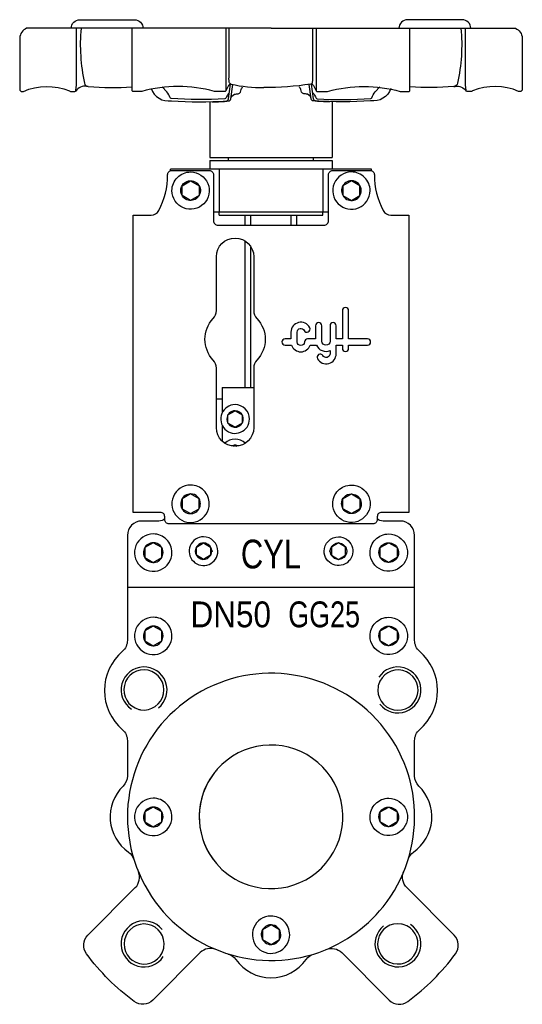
# Model space of a CAD drawing. Header units: millimetres. Extents: x 31 to 206, y 42 to 384.
import ezdxf
from ezdxf.enums import TextEntityAlignment as Align

# ---------------------------------------------------------------- set-up
doc = ezdxf.new("R2010")
doc.units = ezdxf.units.MM
doc.layers.add('CYL-XDF050A', color=7, linetype='Continuous')

msp = doc.modelspace()

# ---------------------------------------------------------------- linework, layer by layer
at = {"layer": 'CYL-XDF050A'}
for points in [[(49.21, 381.29, -0.414214), (52.21, 384.29), (71.24, 384.29, -0.414214), (74.24, 381.29)], [(188.33, 381.29, 0.414214), (185.33, 384.29), (166.3, 384.29, 0.414214), (163.3, 381.29)], [(118.77, 381.29), (33.67, 381.29, 0.276984), (31.27, 377.95), (31.27, 360.09, 0.414214), (32.07, 359.29), (32.39, 359.29, 0.101677), (32.54, 359.33, -0.198744), (48.59, 359.54, 0.304382), (48.96, 359.29), (50.45, 359.29, 0.388879), (50.85, 359.66), (51.02, 361.61), (51.02, 381.29)], [(52.62, 381.29, 0.074609), (53.81, 362.18, 0.304013), (55.16, 361.02, -0.00941), (54.65, 361.09)], [(103.05, 381.29), (103.05, 359.69, -0.414214), (102.65, 359.29), (99.23, 359.29, -0.096651), (99.08, 359.32, 0.135327), (73.76, 359.31, -0.097092), (73.61, 359.28), (70.8, 359.28, -0.414214), (70.4, 359.68), (70.4, 381.29)], [(104.95, 361.83, -0.290358), (104.26, 362.58, -0.0766), (104.2, 364.8), (104.2, 381.29)], [(118.77, 381.29), (203.87, 381.29, -0.276984), (206.27, 377.95), (206.27, 360.09, -0.414214), (205.47, 359.29), (205.15, 359.29, -0.101677), (204.99, 359.33, 0.198744), (188.94, 359.54, -0.304382), (188.57, 359.29), (187.09, 359.29, -0.388879), (186.69, 359.66), (186.52, 361.61), (186.52, 381.29)], [(132.58, 361.83, 0.290358), (133.27, 362.58, 0.0766), (133.34, 364.8), (133.34, 381.29)], [(134.49, 381.29), (134.49, 359.69, 0.414214), (134.89, 359.29), (138.31, 359.29, 0.096651), (138.46, 359.32, -0.135327), (163.78, 359.31, 0.097092), (163.93, 359.28), (166.74, 359.28, 0.414214), (167.14, 359.68), (167.14, 381.29)], [(184.92, 381.29, -0.074609), (183.73, 362.18, -0.304013), (182.38, 361.02, 0.00941), (182.89, 361.09)], [(54.65, 361.09, 0.28363), (50.77, 359.46)], [(55.16, 361.02, 0.038553), (70.4, 360.91)], [(77.03, 360.37, 0.368822), (84.1, 356.09, 0.037291), (103.26, 356.02, 0.340917), (103.95, 356.7), (104.67, 361.86)], [(104.26, 358.89, 0.065187), (103.05, 356.99, -0.262185), (102.73, 356.76, -0.035915), (84.01, 356.91, -0.258135), (83.7, 357.14, 0.068298), (82.45, 359.14), (80.92, 360.97)], [(98.28, 355.7, 0.03192), (104.06, 356.02, 0.340917), (104.75, 356.7), (105.44, 361.69)], [(104.95, 361.83, 0.358558), (104.02, 361.44), (103, 359.51)], [(104.75, 356.7, -0.279586), (106.07, 358.32, -0.094571), (106.78, 358.43, 0.353247), (108.31, 359.58, -0.076499), (108.89, 360.95)], [(104.89, 361.85, 0.053046), (116.27, 360.64)], [(132.64, 361.85, -0.036956), (116.27, 360.64)], [(132.78, 356.7, 0.279586), (131.47, 358.32, 0.094571), (130.76, 358.43, -0.353247), (129.22, 359.58, 0.076499), (128.64, 360.95)], [(139.26, 355.7, -0.03192), (133.48, 356.02, -0.340917), (132.78, 356.7), (132.09, 361.69)], [(132.58, 361.83, -0.358558), (133.52, 361.44), (134.54, 359.51)], [(160.5, 360.37, -0.368822), (153.44, 356.09, -0.037291), (134.28, 356.02, -0.340917), (133.58, 356.7), (132.87, 361.86)], [(133.28, 358.89, -0.065187), (134.48, 356.99, 0.262185), (134.8, 356.76, 0.035915), (153.53, 356.91, 0.258135), (153.84, 357.14, -0.068298), (155.09, 359.14), (156.62, 360.97)], [(182.38, 361.02, -0.038553), (167.14, 360.91)], [(182.89, 361.09, -0.28363), (186.76, 359.46)], [(109.8, 236.84, 0.198461), (106.27, 238.29, 0.198461), (102.74, 236.84, 0.198461)], [(107.44, 235.9, 0.106302), (106.27, 236.15, 0.106302), (105.09, 235.9, 0.106302)], [(81.77, 210.56, -0.184483), (79.77, 209.79), (73.77, 209.79, 0.414214), (68.77, 204.79), (68.77, 168.23, -0.218466), (67.03, 164.44, 0.458831), (67.03, 137.15, -0.218466), (68.77, 133.36), (68.77, 121.08, -0.201513), (67.27, 117.51, 0.468597), (69.13, 94.53, -0.165365), (71.03, 91.93)], [(166.51, 91.93, -0.165365), (168.4, 94.53, 0.468597), (170.27, 117.51, -0.201513), (168.77, 121.08), (168.77, 133.36, -0.218466), (170.51, 137.15, 0.458831), (170.51, 164.44, -0.218466), (168.77, 168.23), (168.77, 204.79, 0.414214), (163.77, 209.79), (157.77, 209.79, -0.184483), (155.77, 210.56)], [(79.55, 144.72, 3.086563), (70.18, 144.3, 3.086563)], [(156.7, 146.01, 3.086563), (156.28, 155.38, 3.086563)], [(99.11, 122.24, 0.33751), (98.66, 91.94, 0.01445)], [(99.59, 60.62, 0.303602), (94.14, 59.54), (77.62, 43.02, -0.371729), (71.11, 42.54, -0.073732), (54.52, 59.13, -0.371729), (55, 65.65), (71.51, 82.16, 0.303602), (72.59, 87.62)], [(137.95, 60.62, -0.303602), (143.4, 59.54), (159.91, 43.02, 0.371729), (166.43, 42.54, 0.073732), (183.02, 59.13, 0.371729), (182.54, 65.65), (166.03, 82.16, -0.303602), (164.95, 87.62)], [(80.84, 67.58, 3.086563), (81.26, 58.2, 3.086563)], [(157.99, 68.86, 3.086563), (167.36, 69.28, 3.086563)], [(103.9, 59.06, -0.165365), (106.5, 57.16, 0.518989), (131.03, 57.16, -0.165365), (133.64, 59.06)]]:
    msp.add_lwpolyline(points, format="xyb", dxfattribs=at)
for points in [[(97.52, 355.74), (97.52, 336.29)], [(140.02, 355.74), (140.02, 336.29)], [(97.52, 336.29), (140.02, 336.29)], [(103.92, 335.29), (103.92, 336.29)], [(133.62, 335.29), (133.62, 336.29)], [(97.52, 335.29), (140.02, 335.29)], [(97.52, 335.29), (97.52, 332.29)], [(140.02, 335.29), (140.02, 332.29)], [(153.77, 332.29), (83.77, 332.29)], [(83.77, 331.77), (83.77, 332.29)], [(100.77, 332.29), (100.77, 317.29)], [(136.77, 332.29), (136.77, 317.29)], [(153.77, 331.77), (153.77, 332.29)], [(138.77, 317.29), (98.79, 317.29)], [(100.77, 316.29), (100.77, 317.29)], [(100.77, 316.29), (136.77, 316.29)], [(109.77, 312.79), (109.77, 316.29)], [(111.77, 312.79), (111.77, 316.29)], [(125.77, 312.79), (125.77, 316.29)], [(127.77, 312.79), (127.77, 316.29)], [(136.77, 316.29), (136.77, 317.29)], [(109.77, 256.29), (109.77, 307.27)], [(111.77, 256.29), (111.77, 305.26)], [(101.71, 256.29), (112.77, 256.29)], [(101.77, 256.29), (101.77, 247.47)], [(101.77, 243.11), (101.77, 237.6)], [(105.69, 235.82), (106.27, 236.15), (106.85, 235.82)], [(68.77, 186.79), (168.77, 186.79)]]:
    msp.add_lwpolyline(points, dxfattribs=at)
for points in [[(70.77, 316.29), (77.04, 316.29, 0.277747), (79.69, 317.89, 0.122386), (82.77, 330.29, -0.414214), (84.27, 331.79), (97.27, 331.79, -0.414214), (98.77, 330.29), (98.77, 314.29, 0.414214), (100.27, 312.79), (137.27, 312.79, 0.414214), (138.77, 314.29), (138.77, 330.29, -0.414214), (140.27, 331.79), (153.27, 331.79, -0.414214), (154.77, 330.29, 0.122386), (157.85, 317.89, 0.277747), (160.5, 316.29), (166.77, 316.29), (166.77, 212.79), (157.27, 212.79, 0.414214), (155.77, 211.29), (155.77, 210.29, -0.414214), (154.27, 208.79), (83.27, 208.79, -0.414214), (81.77, 210.29), (81.77, 211.29, 0.414214), (80.27, 212.79), (70.77, 212.79)], [(90.77, 331.29, -2.414214), (84.27, 324.79, -0.414214)], [(146.77, 331.29, 2.414214), (153.27, 324.79, 0.414214)], [(90.77, 328.22, -2.414214), (87.34, 324.79, -0.414214)], [(146.77, 328.22, 2.414214), (150.2, 324.79, 0.414214)], [(99.77, 283.04), (99.77, 301.79, -1), (112.77, 301.79), (112.77, 283.04, 0.192582), (113.87, 280.28, -0.4), (113.87, 265.8, 0.192582), (112.77, 263.04), (112.77, 242.29, -1), (99.77, 242.29), (99.77, 263.04, 0.192582), (98.67, 265.8, -0.4), (98.67, 280.28, 0.192582)], [(145.78, 271.04), (151.4, 271.04), (152.39, 271.04, 1), (152.39, 273.2), (151.4, 273.2), (145.78, 273.2), (145.78, 282.99, 1), (143.62, 282.99), (143.62, 273.2), (141.47, 273.2), (141.47, 277.77, 1), (139.32, 277.77), (139.32, 272.4, -1), (136.47, 272.4), (136.47, 277.77, 1), (134.31, 277.77), (134.31, 273.2), (131.52, 273.2, 0.414214), (130.44, 272.12, -1), (127.88, 272.12), (127.88, 275.55, -0.794623), (130.31, 276.11, 1), (132.25, 277.06, 0.794623), (125.73, 275.55), (125.73, 273.2), (123.65, 273.2, 1), (123.65, 271.04), (125.9, 271.04, 0.722745), (132.42, 271.04), (134.58, 271.04, 0.419737), (139.32, 269.12), (139.32, 268.02, -0.767176), (136.81, 267.35, 1), (134.95, 266.27, 0.767176), (141.47, 268.02), (141.47, 271.04), (143.62, 271.04), (143.62, 269.9, 1), (145.78, 269.9)], [(106.27, 250.29, 2.414214), (111.27, 245.29, 0.414214)], [(103.41, 245.29, 2.414214), (106.27, 248.15, 0.414214)], [(90.77, 222.29, 2.414214), (97.27, 215.79, 0.414214)], [(146.77, 222.29, -2.414214), (140.27, 215.79, -0.414214)], [(90.77, 219.22, 2.414214), (94.2, 215.79, 0.414214)], [(146.77, 219.22, -2.414214), (143.34, 215.79, -0.414214)], [(77.77, 205.29, 2.414214), (84.27, 198.79, 0.414214)], [(77.77, 202.22, 2.414214), (81.2, 198.79, 0.414214)], [(95.27, 204.29, 2.414214), (100.27, 199.29, 0.414214)], [(142.27, 204.29, -2.414214), (137.27, 199.29, -0.414214)], [(159.77, 205.29, -2.414214), (153.27, 198.79, -0.414214)], [(159.77, 202.22, -2.414214), (156.34, 198.79, -0.414214)], [(92.41, 199.29, 2.414214), (95.27, 202.15, 0.414214)], [(145.13, 199.29, -2.414214), (142.27, 202.15, -0.414214)], [(77.77, 176.29, 2.414214), (84.27, 169.79, 0.414214)], [(159.77, 176.29, -2.414214), (153.27, 169.79, -0.414214)], [(77.77, 173.22, 2.414214), (81.2, 169.79, 0.414214)], [(159.77, 173.22, -2.414214), (156.34, 169.79, -0.414214)], [(73.33, 144.1, 48.762423), (72.77, 144.22, 0.020508)], [(156.07, 152.23, 48.762423), (156.2, 152.79, 0.020508)], [(133.64, 59.06, 0.149412), (157.79, 75.52, 6.692906)], [(108.85, 83.85, 1.960905), (100.03, 123.35, 0.01445), (99.11, 122.24, 0.491894)], [(77.77, 113.29, 2.414214), (84.27, 106.79, 0.414214)], [(159.77, 113.29, -2.414214), (153.27, 106.79, -0.414214)], [(77.77, 110.22, 2.414214), (81.2, 106.79, 0.414214)], [(159.77, 110.22, -2.414214), (156.34, 106.79, -0.414214)], [(118.77, 72.29, 2.414214), (125.27, 65.79, 0.414214)], [(81.46, 61.35, 48.762423), (81.34, 60.79, 0.020508)], [(118.77, 69.22, 2.414214), (122.2, 65.79, 0.414214)], [(164.21, 69.49, 48.762423), (164.77, 69.36, 0.020508)]]:
    msp.add_lwpolyline(points, format="xyb", close=True, dxfattribs=at)
for points in [[(93.74, 323.08), (90.77, 321.36), (87.8, 323.08), (87.8, 326.51), (90.77, 328.22), (93.74, 326.51)], [(90.77, 328.22), (93.74, 326.51), (93.74, 323.08), (90.77, 321.36), (87.8, 323.08), (87.8, 326.51)], [(146.77, 328.22), (143.8, 326.51), (143.8, 323.08), (146.77, 321.36), (149.74, 323.08), (149.74, 326.51)], [(143.8, 323.08), (146.77, 321.36), (149.74, 323.08), (149.74, 326.51), (146.77, 328.22), (143.8, 326.51)], [(103.79, 243.86), (103.79, 246.72), (106.27, 248.15), (108.75, 246.72), (108.75, 243.86), (106.27, 242.43)], [(87.8, 214.08), (90.77, 212.36), (93.74, 214.08), (93.74, 217.51), (90.77, 219.22), (87.8, 217.51)], [(90.77, 219.22), (87.8, 217.51), (87.8, 214.08), (90.77, 212.36), (93.74, 214.08), (93.74, 217.51)], [(149.74, 214.08), (146.77, 212.36), (143.8, 214.08), (143.8, 217.51), (146.77, 219.22), (149.74, 217.51)], [(146.77, 219.22), (149.74, 217.51), (149.74, 214.08), (146.77, 212.36), (143.8, 214.08), (143.8, 217.51)], [(77.77, 202.22), (74.8, 200.51), (74.8, 197.08), (77.77, 195.36), (80.74, 197.08), (80.74, 200.51)], [(74.8, 197.08), (77.77, 195.36), (80.74, 197.08), (80.74, 200.51), (77.77, 202.22), (74.8, 200.51)], [(162.74, 197.08), (159.77, 195.36), (156.8, 197.08), (156.8, 200.51), (159.77, 202.22), (162.74, 200.51)], [(159.77, 202.22), (162.74, 200.51), (162.74, 197.08), (159.77, 195.36), (156.8, 197.08), (156.8, 200.51)], [(92.79, 197.86), (92.79, 200.72), (95.27, 202.15), (97.75, 200.72), (97.75, 197.86), (95.27, 196.43)], [(144.75, 197.86), (144.75, 200.72), (142.27, 202.15), (139.79, 200.72), (139.79, 197.86), (142.27, 196.43)], [(74.8, 168.08), (77.77, 166.36), (80.74, 168.08), (80.74, 171.51), (77.77, 173.22), (74.8, 171.51)], [(77.77, 173.22), (74.8, 171.51), (74.8, 168.08), (77.77, 166.36), (80.74, 168.08), (80.74, 171.51)], [(159.77, 173.22), (162.74, 171.51), (162.74, 168.08), (159.77, 166.36), (156.8, 168.08), (156.8, 171.51)], [(162.74, 168.08), (159.77, 166.36), (156.8, 168.08), (156.8, 171.51), (159.77, 173.22), (162.74, 171.51)], [(74.8, 105.08), (77.77, 103.36), (80.74, 105.08), (80.74, 108.51), (77.77, 110.22), (74.8, 108.51)], [(77.77, 110.22), (74.8, 108.51), (74.8, 105.08), (77.77, 103.36), (80.74, 105.08), (80.74, 108.51)], [(159.77, 110.22), (162.74, 108.51), (162.74, 105.08), (159.77, 103.36), (156.8, 105.08), (156.8, 108.51)], [(162.74, 105.08), (159.77, 103.36), (156.8, 105.08), (156.8, 108.51), (159.77, 110.22), (162.74, 108.51)], [(115.8, 64.08), (118.77, 62.36), (121.74, 64.08), (121.74, 67.51), (118.77, 69.22), (115.8, 67.51)], [(118.77, 69.22), (115.8, 67.51), (115.8, 64.08), (118.77, 62.36), (121.74, 64.08), (121.74, 67.51)]]:
    msp.add_lwpolyline(points, close=True, dxfattribs=at)
at = {"layer": 'CYL-XDF050A', "linetype": 'Continuous'}
msp.add_lwpolyline([(99.77, 252.29), (101.77, 252.29)], dxfattribs=at)
at = {"layer": 'CYL-XDF050A', "linetype": 'ByBlock'}
for p in [(149.77, 324.79), (98.27, 199.29), (139.27, 199.29)]:
    msp.add_point(p, dxfattribs=at)

# ---------------------------------------------------------------- texts
at = {"layer": 'CYL-XDF050A'}
for s, height, width, p, p2 in [('CYL', 10, 0.7875, (108.27, 193.29), (129.27, 193.29)), ('DN50', 9, 0.888889, (90.77, 172.79), (118.77, 172.79)), ('GG25', 9, 0.757576, (124.77, 172.79), (149.77, 172.79))]:
    msp.add_text(s, height=height, dxfattribs=dict(at, width=width)).set_placement(p, p2, align=Align.FIT)

doc.saveas('drawing.dxf')
